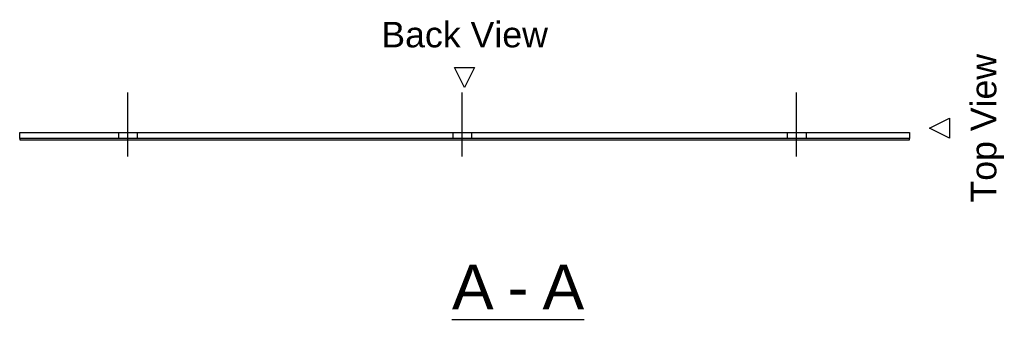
# Model space of a CAD drawing. Header units: millimetres. Extents: x 30 to 21429, y 42 to 1108.
# Tile 1 of 3: x 30 to 766, y 45 to 269. Entities that reach past the tile are written whole.
import ezdxf

# ---------------------------------------------------------------- set-up
doc = ezdxf.new("R2010")
doc.units = ezdxf.units.MM
doc.styles.add('Arial', font='ARIAL.TTF', dxfattribs={"height": 0.2})

# ---------------------------------------------------------------- blocks, each defined once
blk = doc.blocks.new('Unknown-3627783-13 - 1259')
at = {"color": 6, "linetype": 'Continuous'}
for p, q in [((362.5, 218.68), (355, 233.68)), ((355, 233.68), (370, 233.68)), ((370, 233.68), (362.5, 218.68)), ((362.5, 218.68), (362.5, 218.68)), ((710, 188.06), (725, 195.56)), ((725, 195.56), (725, 180.56)), ((725, 180.56), (710, 188.06)), ((710, 188.06), (710, 188.06)), ((353.12, 45), (451.88, 45))]:
    blk.add_line(p, q, dxfattribs=at)
at = {"color": 6, "linetype": 'Continuous', "style": 'Arial'}
blk.add_text('Back View', height=19.102, dxfattribs=at).set_placement((300.27, 248.68))
blk.add_text('Top View', height=19.102, rotation=90, dxfattribs=at).set_placement((760, 132.5))
at = {"color": 0, "linetype": 'Continuous'}
for points in [[(384.22, 52.5), (384.22, 87.5), (353.12, 87.5), (353.12, 52.5)], [(410.28, 52.5), (410.28, 87.5), (394.72, 87.5), (394.72, 52.5)], [(451.88, 52.5), (451.88, 87.5), (420.78, 87.5), (420.78, 52.5)]]:
    blk.add_wipeout(points, dxfattribs=at)
at = {"color": 6, "linetype": 'Continuous', "style": 'Arial'}
for s, p in [('A', (353.12, 52.5)), ('A', (420.78, 52.5)), ('-', (394.72, 52.5))]:
    blk.add_text(s, height=33.43, dxfattribs=at).set_placement(p)
blk = doc.blocks.new('Part-3627783-1261 - 1259')
at = {"color": 30, "linetype": 'Continuous'}
for p, q in [((30, 180.36), (30, 184.86)), ((30, 184.86), (695, 184.86)), ((695, 184.86), (695, 180.36)), ((695, 180.36), (30, 180.36))]:
    blk.add_line(p, q, dxfattribs=at)
blk = doc.blocks.new('Bolt-3627783-1262 - 1259')
at = {"color": 96, "linetype": 'Continuous'}
for p, q in [((110.75, 166.99), (110.75, 214.91)), ((360.75, 166.99), (360.75, 214.91)), ((610.75, 166.99), (610.75, 214.91)), ((103.75, 184.86), (103.75, 180.36)), ((117.75, 184.86), (117.75, 180.36)), ((353.75, 184.86), (353.75, 180.36)), ((367.75, 184.86), (367.75, 180.36)), ((603.75, 184.86), (603.75, 180.36)), ((617.75, 184.86), (617.75, 180.36))]:
    blk.add_line(p, q, dxfattribs=at)
blk = doc.blocks.new('Surfacing-3627783-1267 - 1259')
at = {"color": 7, "linetype": 'Continuous'}
for p, q in [((695, 180.36), (30, 180.36)), ((30, 180.36), (30, 179.36)), ((30, 179.36), (695, 179.36)), ((695, 179.36), (695, 180.36))]:
    blk.add_line(p, q, dxfattribs=at)

msp = doc.modelspace()

# ---------------------------------------------------------------- block references
msp.add_blockref('Unknown-3627783-13 - 1259', (0, 0))

# ---------------------------------------------------------------- next in the draw order: block references
for name in ['Bolt-3627783-1262 - 1259', 'Part-3627783-1261 - 1259', 'Surfacing-3627783-1267 - 1259']:
    msp.add_blockref(name, (0, 0))

doc.saveas('drawing.dxf')
